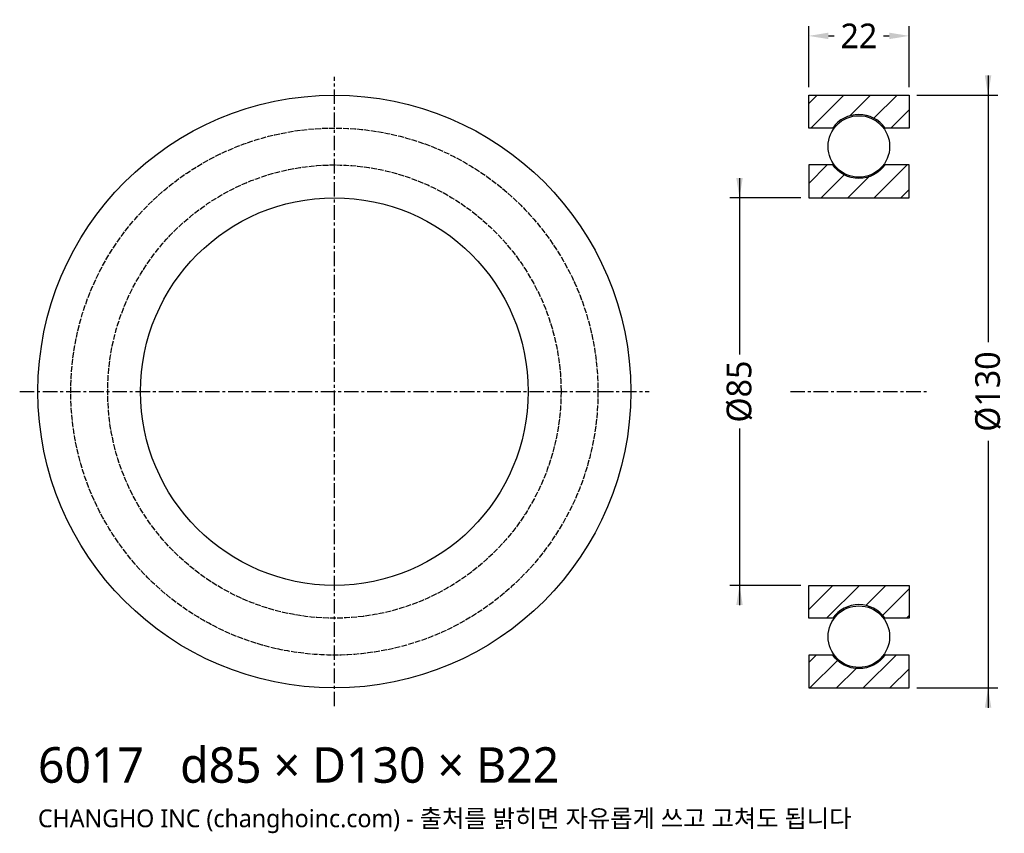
# Model space of a CAD drawing. Header units: millimetres. Extents: x -69 to 147, y -97 to 82.
import ezdxf

# ---------------------------------------------------------------- set-up
doc = ezdxf.new("R2010")
doc.units = ezdxf.units.MM
doc.linetypes.add('CENTER', pattern=[5.08, 3.175, -0.635, 0.635, -0.635])
doc.linetypes.add('DASHED', pattern=[1.524, 1.27, -0.254])
for name, color, linetype in [('문자', 7, 'CONTINUOUS'), ('숨은선', 3, 'DASHED'), ('외형선', 7, 'CONTINUOUS'), ('중심선', 1, 'CENTER'), ('치수', 4, 'CONTINUOUS'), ('해칭', 8, 'CONTINUOUS')]:
    doc.layers.add(name, color=color, linetype=linetype)
doc.styles.add('CH_KOR', font='malgun.ttf')
doc.dimstyles.new('CH_DIM', dxfattribs={"dimtxt": 2.5, "dimasz": 2, "dimexe": 1, "dimexo": 0.8, "dimgap": 0.8, "dimtad": 1, "dimdec": 0, "dimtxsty": 'CH_KOR', "dimcen": 2.5, "dimclrd": 4, "dimclre": 4, "dimclrt": 4, "dimazin": 3, "dimtfac": 1, "dimtmove": 0, "dimatfit": 3})

# ---------------------------------------------------------------- blocks, each defined once
blk = doc.blocks.new('_CLOSEDFILLED')
at = {"color": 0, "linetype": 'BYBLOCK'}
blk.add_solid([(-1, 0.164), (0, 0), (-1, -0.164)], dxfattribs=at)
blk = doc.blocks.new('*D1')
at = {"color": 4}
for p, q in [((143.33, 69.33), (143.33, 10.83)), ((127.73, 65), (145.5, 65)), ((143.33, -10.83), (143.33, -69.33)), ((127.73, -65), (145.5, -65))]:
    blk.add_line(p, q, dxfattribs=at)
at = {"layer": 'Defpoints'}
for p in [(126, 65), (143.33, 65), (126, -65)]:
    blk.add_point(p, dxfattribs=at)
at = {"layer": '치수', "color": 4, "xscale": 4.333333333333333, "yscale": 4.333333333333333}
for p, rotation in [((143.33, 65), 270), ((143.33, -65), 90)]:
    blk.add_blockref('_CLOSEDFILLED', p, dxfattribs=dict(at, rotation=rotation))
at = {"layer": '치수', "color": 4, "insert": (143.33, 0), "char_height": 5.417, "attachment_point": 5, "rotation": 90, "style": 'CH_KOR'}
blk.add_mtext('Ø130', dxfattribs=at)
blk = doc.blocks.new('*D2')
at = {"color": 4}
for p, q in [((88.83, 46.83), (88.83, 8.13)), ((102.27, 42.5), (86.67, 42.5)), ((88.83, -8.12), (88.83, -46.83)), ((102.27, -42.5), (86.67, -42.5))]:
    blk.add_line(p, q, dxfattribs=at)
at = {"layer": 'Defpoints'}
for p in [(88.83, 42.5), (104, 42.5), (104, -42.5)]:
    blk.add_point(p, dxfattribs=at)
at = {"layer": '치수', "color": 4, "xscale": 4.333333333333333, "yscale": 4.333333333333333}
for p, rotation in [((88.83, 42.5), 270), ((88.83, -42.5), 90)]:
    blk.add_blockref('_CLOSEDFILLED', p, dxfattribs=dict(at, rotation=rotation))
at = {"layer": '치수', "color": 4, "insert": (88.83, 0), "char_height": 5.417, "attachment_point": 5, "rotation": 90, "style": 'CH_KOR'}
blk.add_mtext('Ø85', dxfattribs=at)
blk = doc.blocks.new('*D3')
at = {"color": 4}
for p, q in [((104, 66.73), (104, 80.17)), ((126, 66.73), (126, 80.17)), ((108.33, 78), (109.58, 78)), ((120.42, 78), (121.67, 78))]:
    blk.add_line(p, q, dxfattribs=at)
at = {"layer": 'Defpoints'}
for p in [(104, 78), (104, 65), (126, 65)]:
    blk.add_point(p, dxfattribs=at)
at = {"layer": '치수', "color": 4, "xscale": 4.333333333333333, "yscale": 4.333333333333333, "rotation": 180}
blk.add_blockref('_CLOSEDFILLED', (104, 78), dxfattribs=at)
at = {"layer": '치수', "color": 4, "xscale": 4.333333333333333, "yscale": 4.333333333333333}
blk.add_blockref('_CLOSEDFILLED', (126, 78), dxfattribs=at)
at = {"layer": '치수', "color": 4, "insert": (115, 78), "char_height": 5.417, "attachment_point": 5, "style": 'CH_KOR'}
blk.add_mtext('22', dxfattribs=at)

msp = doc.modelspace()

# ---------------------------------------------------------------- hatches: boundary and pattern name
at = {"layer": '해칭'}
h = msp.add_hatch(dxfattribs=at)
h.set_pattern_fill('ANSI31', scale=1.3)
h.paths.add_polyline_path([(104, 65), (126, 65), (126, 57.8), (120.73, 57.8, 0.51797), (109.27, 57.8), (104, 57.8)])
h = msp.add_hatch(dxfattribs=at)
h.set_pattern_fill('ANSI31', scale=1.3)
h.paths.add_polyline_path([(104, 42.5), (126, 42.5), (126, 49.7), (120.73, 49.7, -0.51797), (109.27, 49.7), (104, 49.7)])
h = msp.add_hatch(dxfattribs=at)
h.set_pattern_fill('ANSI31', scale=1.3)
h.paths.add_polyline_path([(104, -42.5), (126, -42.5), (126, -49.7), (120.73, -49.7, 0.51797), (109.27, -49.7), (104, -49.7)])
h = msp.add_hatch(dxfattribs=at)
h.set_pattern_fill('ANSI31', scale=1.3)
h.paths.add_polyline_path([(104, -65), (126, -65), (126, -57.8), (120.73, -57.8, -0.51797), (109.27, -57.8), (104, -57.8)])

# ---------------------------------------------------------------- linework, layer by layer
at = {"layer": '숨은선'}
for radius in [57.8, 49.7]:
    msp.add_circle((0, 0), radius, dxfattribs=at)
at = {"layer": '외형선'}
for points in [[(104, 65), (126, 65), (126, 57.8), (120.73, 57.8, 0.51797), (109.27, 57.8), (104, 57.8)], [(104, 42.5), (126, 42.5), (126, 49.7), (120.73, 49.7, -0.51797), (109.27, 49.7), (104, 49.7)], [(104, -42.5), (126, -42.5), (126, -49.7), (120.73, -49.7, 0.51797), (109.27, -49.7), (104, -49.7)], [(104, -65), (126, -65), (126, -57.8), (120.73, -57.8, -0.51797), (109.27, -57.8), (104, -57.8)]]:
    msp.add_lwpolyline(points, format="xyb", close=True, dxfattribs=at)
for centre, radius in [((0, 0), 65), ((115, 53.75), 6.75), ((0, 0), 42.5), ((115, -53.75), 6.75)]:
    msp.add_circle(centre, radius, dxfattribs=at)
at = {"layer": '중심선'}
for p, q in [((0, -69), (0, 69)), ((-69, 0), (69, 0)), ((100, 0), (130, 0))]:
    msp.add_line(p, q, dxfattribs=at)

# ---------------------------------------------------------------- texts
at = {"layer": '문자', "style": 'CH_KOR'}
for s, height, p in [('6017   d85 × D130 × B22', 7.8, (-65, -85.8)), ('CHANGHO INC (changhoinc.com) - 출처를 밝히면 자유롭게 쓰고 고쳐도 됩니다', 3.9, (-65, -95.55))]:
    msp.add_text(s, height=height, dxfattribs=at).set_placement(p)

# ---------------------------------------------------------------- dimensions: what is measured, and where the dimension line sits
at = {"layer": '치수'}
dim = msp.add_linear_dim(base=(104, 78), p1=(104, 65), p2=(126, 65), dimstyle='CH_DIM', override={"dimscale": 2.166667}, dxfattribs=at)
dim.commit()
dim.dimension.update_dxf_attribs({"geometry": '*D3', "text_midpoint": (115, 78)})
for base, p1, p2, text, picture, middle in [((143.33, 65), (126, 65), (126, -65), 'Ø130', '*D1', (143.33, 0)), ((88.83, 42.5), (104, 42.5), (104, -42.5), 'Ø85', '*D2', (88.83, 0))]:
    dim = msp.add_linear_dim(base=base, p1=p1, p2=p2, angle=90, text=text, dimstyle='CH_DIM', override={"dimscale": 2.166667}, dxfattribs=at)
    dim.commit()
    dim.dimension.update_dxf_attribs({"geometry": picture, "text_midpoint": middle})

doc.saveas('drawing.dxf')
